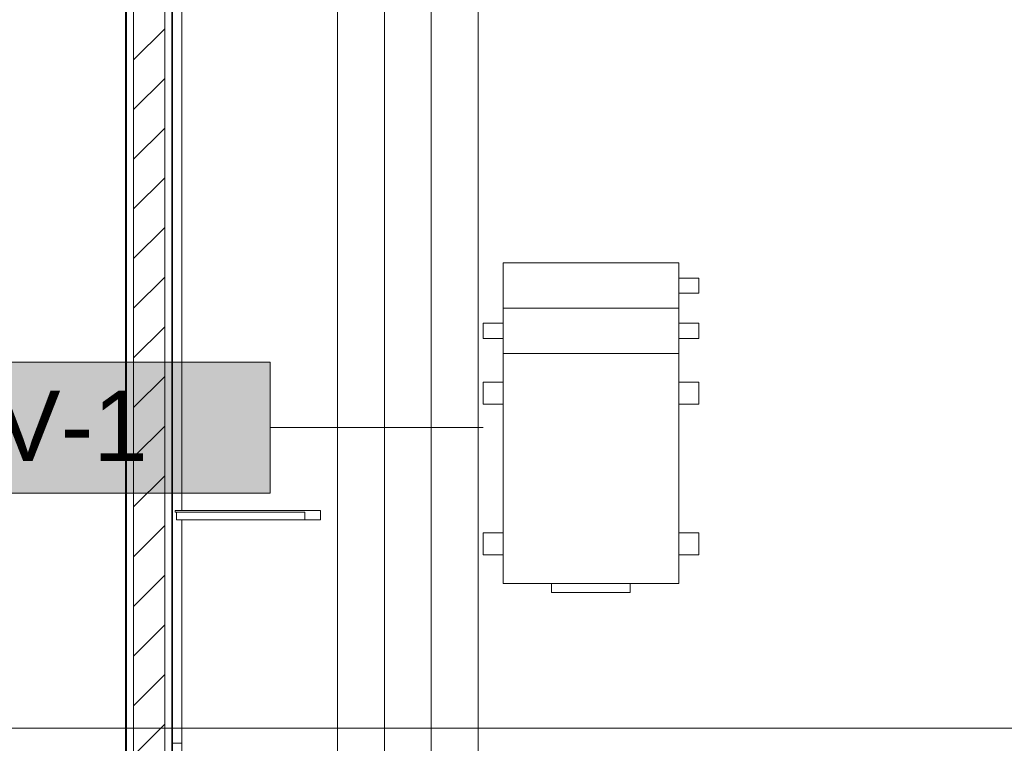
# Model space of a CAD drawing. Header units: metres. Extents: x 2.5 to 41.3, y -72.9 to -49.4.
# Tile 21 of 28: x 34.7 to 37.8, y -57.6 to -55.3. Entities that reach past the tile are written whole.
import ezdxf

# ---------------------------------------------------------------- set-up
doc = ezdxf.new("R2010")
doc.units = ezdxf.units.M
for name, color, linetype, lineweight in [('A-COLS', 7, 'Continuous', 18), ('A-GLAZ-CWMG', 7, 'Continuous', 18), ('A-WALL', 7, 'Continuous', 18), ('A-WALL-PATT', 7, 'Continuous', 18), ('M-EQPM', 7, 'Continuous', 18), ('S-BEAM', 7, 'Continuous', 18), ('S-COLS', 7, 'Continuous', 18)]:
    doc.layers.add(name, color=color, linetype=linetype, lineweight=lineweight)
for name, color, linetype, lineweight, true_color in [('LAJE TÉCNICA -FRIG_dwg', 7, 'Continuous', 18, 0x767676), ('M-EQPM-IDEN', 1, 'Continuous', 9, 0xff0000), ('TUB_FRIGO', 30, 'Continuous', 18, 0xff7f00)]:
    doc.layers.add(name, color=color, linetype=linetype, lineweight=lineweight, true_color=true_color)
doc.styles.add('Arial_4', font='arial.ttf', dxfattribs={"height": 0.225})
pattern_1 = [(50, (21.555, -62.9), (0.546555, -0.047815), [0.05715, -0.62865]), (355, (21.555, -62.9), (-0.105728, 0.573166), [0.04572, -0.50292]), (100.451, (21.601, -62.904), (0.440828, 0.525349), [0.04857, -0.53427]), (46.184, (21.555, -62.748), (0.813237, -0.12613), [0.08573, -0.94298]), (96.636, (21.623, -62.758), (0.71221, 0.742287), [0.07286, -0.80141]), (351.184, (21.555, -62.748), (0.712217, 0.742274), [0.06858, -0.75438]), (21, (21.631, -62.786), (0.454846, -0.306795), [0.05715, -0.62865]), (326, (21.631, -62.786), (0.185405, 0.55256), [0.04572, -0.50292]), (71.451, (21.669, -62.811), (0.64025, 0.245763), [0.04857, -0.53427]), (37.5, (21.555, -62.9), (0.009261, 0.2536672), [0.02515, -0.47168, 0.02515, -0.48539, -0.50482]), (37.5, (21.555, -62.9), (0.009261, 0.2536672), [-1.007, 0.02515, -0.47968]), (7.5, (21.555, -62.9), (0.200456, 0.300546), [0.02515, -0.26594, 0.02515, -0.46025, -0.1924]), (7.5, (21.555, -62.9), (0.200456, 0.300546), [-0.77648, 0.02515, -0.16726]), (327.5, (21.385, -62.9), (0.4067682, -0.0171882), [0.02515, -0.16535, 0.02515, -0.56921, -0.78867]), (327.5, (21.385, -62.9), (0.4067682, -0.0171882), [-0.78486, 0.02515, -0.76352]), (317.5, (21.309, -62.9), (0.444383, 0.0762794), [0.02515, -0.2225, 0.02515, -0.36957, -0.56007]), (317.5, (21.309, -62.9), (0.444383, 0.0762794), [-0.64237, 0.02515, -0.53492])]

# ---------------------------------------------------------------- blocks, each defined once
blk = doc.blocks.new('Paredes 15 - Paredes 6-6874455-LAJE TÉCNICA - FRIGORÍFICA')
at = {"layer": 'A-WALL', "color": 253, "true_color": 0xaaaaaa}
blk.add_line((35.179, -68.442), (35.179, -54.3441), dxfattribs=at)
blk = doc.blocks.new('Rectangular Mullion - 50 x 150mm-V3-LAJE TÉCNICA - FRIGORÍFICA')
at = {"layer": 'A-GLAZ-CWMG', "color": 253, "true_color": 0xaaaaaa}
for p, q in [((35.1876, -54.9962), (35.1876, -55.0012)), ((35.6529, -54.9962), (35.1876, -54.9962)), ((35.1876, -55.0012), (35.6026, -55.0012)), ((35.1917, -55.0262), (35.1917, -55.0012)), ((35.6026, -55.0012), (35.6026, -55.0262)), ((35.6529, -55.0262), (35.6529, -54.9962)), ((35.1917, -55.0262), (35.6026, -55.0262)), ((35.6026, -55.0262), (35.6529, -55.0262))]:
    blk.add_line(p, q, dxfattribs=at)
blk = doc.blocks.new('4 GRE - ESCOLA DE CINEMA E AUDIOVISUAL CINE REX R07_rvt-1-LAJE TÉCNICA - FRIGORÍFICA')
at = {"layer": 'A-WALL-PATT', "true_color": 0xd4d4d4}
h = blk.add_hatch(dxfattribs=at)
h.set_pattern_fill('FP_1', color=254, style=0, pattern_type=2)
h.set_pattern_definition(pattern_1)
h.paths.add_polyline_path([(35.1765, -68.5214), (35.1765, -68.5189), (35.0315, -68.5189), (35.0315, -54.842), (35.029, -54.842), (35.029, -68.5214), (35.1385, -68.5214)])
h = blk.add_hatch(dxfattribs=at)
h.set_pattern_fill('FP_2', color=254, style=0, pattern_type=2)
h.set_pattern_definition([(45, (21.555, -62.9), (-0.0795495, 0.0795495), [])])
h.paths.add_polyline_path([(35.054, -68.4964), (35.154, -68.4964), (35.154, -54.842), (35.054, -54.842), (35.054, -67.9462)])
h = blk.add_hatch(dxfattribs=at)
h.set_pattern_fill('FP_1', color=254, style=0, pattern_type=2)
h.set_pattern_definition(pattern_1)
h.paths.add_polyline_path([(35.1765, -68.5214), (35.179, -68.5214), (35.179, -54.842), (35.1765, -54.842), (35.1765, -68.5189)])
at = {"layer": 'A-WALL', "color": 253, "true_color": 0xaaaaaa}
for p, q in [((35.029, -54.842), (35.029, -68.5214)), ((35.0315, -68.5189), (35.0315, -54.842)), ((35.054, -68.4964), (35.054, -54.842)), ((35.154, -68.4964), (35.154, -54.842)), ((35.1765, -68.5189), (35.1765, -54.842)), ((35.179, -68.5214), (35.179, -54.842))]:
    blk.add_line(p, q, dxfattribs=at)
at = {"layer": 'A-GLAZ-CWMG', "color": 253, "lineweight": 18, "true_color": 0xaaaaaa}
blk.add_blockref('Rectangular Mullion - 50 x 150mm-V3-LAJE TÉCNICA - FRIGORÍFICA', (0, -1.8937), dxfattribs=at)
at = {"layer": 'A-WALL', "color": 253, "lineweight": 18, "true_color": 0xaaaaaa}
blk.add_blockref('Paredes 15 - Paredes 6-6874455-LAJE TÉCNICA - FRIGORÍFICA', (0, 0), dxfattribs=at)
blk = doc.blocks.new('Family - P25-298921-LAJE TÉCNICA - FRIGORÍFICA')
at = {"layer": 'A-COLS', "color": 253, "true_color": 0xaaaaaa}
for p, q in [((0.0953, 0.075), (0.125, 0.075)), ((0.125, 0.075), (0.125, -0.075)), ((0.125, -0.075), (0.0953, -0.075))]:
    blk.add_line(p, q, dxfattribs=at)
blk = doc.blocks.new('Family - P25-301704-LAJE TÉCNICA - FRIGORÍFICA')
at = {"layer": 'S-COLS', "color": 253, "true_color": 0xaaaaaa}
for p, q in [((0.0953, 0.075), (0.125, 0.075)), ((0.125, 0.075), (0.125, -0.075)), ((0.125, -0.075), (0.0953, -0.075))]:
    blk.add_line(p, q, dxfattribs=at)
blk = doc.blocks.new('Family - V502-298933-LAJE TÉCNICA - FRIGORÍFICA')
at = {"layer": 'S-BEAM', "color": 253, "true_color": 0xaaaaaa}
for p, q in [((0.06, 1.5693), (0.06, 1.07)), ((0.06, 1.04), (0.06, -0.8237)), ((0.06, -0.8537), (0.06, -1.5693)), ((0.0303, -1.5693), (0.06, -1.5693))]:
    blk.add_line(p, q, dxfattribs=at)
blk = doc.blocks.new('ESTRUTURAL CINE REX _011_IFC-1-LAJE TÉCNICA - FRIGORÍFICA')
at = {"layer": 'A-COLS', "color": 253, "lineweight": 18, "true_color": 0xaaaaaa}
blk.add_blockref('Family - P25-301704-LAJE TÉCNICA - FRIGORÍFICA', (35.0836, -57.7105), dxfattribs=at)
at = {"layer": 'S-BEAM', "color": 253, "lineweight": 18, "true_color": 0xaaaaaa}
blk.add_blockref('Family - V502-298933-LAJE TÉCNICA - FRIGORÍFICA', (35.1486, -56.0662), dxfattribs=at)
at = {"layer": 'S-COLS', "color": 253, "lineweight": 18, "true_color": 0xaaaaaa}
blk.add_blockref('Family - P25-298921-LAJE TÉCNICA - FRIGORÍFICA', (35.0836, -57.7105), dxfattribs=at)
blk = doc.blocks.new('GLPF-200_1000-H-B-G4_M5 - GLPF 280-1087492-LAJE TÉCNICA - FRIGORÍFICA')
at = {"layer": 'M-EQPM', "color": 1, "true_color": 0xff0000}
for p, q in [((-0.281, 0.6585), (0.281, 0.6585)), ((-0.281, 0.6585), (-0.281, 0.5135)), ((0.281, 0.5135), (0.281, 0.6585)), ((0.345, 0.6102), (0.281, 0.6102)), ((0.345, 0.6102), (0.345, 0.5618)), ((0.345, 0.5618), (0.281, 0.5618)), ((-0.281, 0.5135), (0.281, 0.5135)), ((-0.281, 0.5135), (-0.281, 0.3685)), ((0.281, 0.5135), (-0.281, 0.5135)), ((0.281, 0.3685), (0.281, 0.5135)), ((-0.345, 0.4168), (-0.345, 0.4652)), ((-0.281, 0.4652), (-0.345, 0.4652)), ((0.345, 0.4652), (0.281, 0.4652)), ((0.345, 0.4652), (0.345, 0.4168)), ((-0.281, 0.4168), (-0.345, 0.4168)), ((0.345, 0.4168), (0.281, 0.4168)), ((0.281, 0.3685), (-0.281, 0.3685)), ((-0.281, 0.3685), (-0.281, -0.3685)), ((0.281, 0.3685), (-0.281, 0.3685)), ((0.281, -0.3685), (0.281, 0.3685)), ((-0.345, 0.2061), (-0.345, 0.2764)), ((-0.281, 0.2764), (-0.345, 0.2764)), ((0.345, 0.2764), (0.281, 0.2764)), ((0.345, 0.2764), (0.345, 0.2061)), ((-0.281, 0.2061), (-0.345, 0.2061)), ((0.345, 0.2061), (0.281, 0.2061)), ((-0.345, -0.2764), (-0.345, -0.2061)), ((-0.281, -0.2061), (-0.345, -0.2061)), ((0.345, -0.2061), (0.281, -0.2061)), ((0.345, -0.2061), (0.345, -0.2764)), ((-0.281, -0.2764), (-0.345, -0.2764)), ((0.345, -0.2764), (0.281, -0.2764)), ((-0.281, -0.3685), (0.281, -0.3685)), ((-0.126, -0.3685), (-0.126, -0.3965)), ((0.1259, -0.3965), (0.1259, -0.3685)), ((0.1259, -0.3965), (-0.126, -0.3965))]:
    blk.add_line(p, q, dxfattribs=at)
blk = doc.blocks.new('LAJE TÉCNICA -FRIG_dwg-1114779-LAJE TÉCNICA - FRIGORÍFICA')
at = {"layer": 'TUB_FRIGO', "color": 5, "true_color": 0x0000ff, "flags": 128}
for points in [[(14.8286, 10.5902), (14.1524, 10.5902), (14.1524, 4.836), (17.4963, 4.836), (17.4963, 0.8039), (16.2112, 0.8039), (16.2112, 1.2929)], [(16.2112, -2.0961), (16.2112, -2.5161), (17.7963, -2.5161), (17.7963, 5.136), (14.4524, 5.136), (14.4524, 9.1326), (14.8286, 9.1326)]]:
    blk.add_lwpolyline(points, dxfattribs=at)
at = {"layer": 'TUB_FRIGO', "flags": 128}
for points in [[(14.818, 10.4385), (14.3024, 10.4385), (14.3024, 4.986), (17.6463, 4.986), (17.6463, 1.4383)], [(14.818, 8.9845), (14.6024, 8.9845), (14.6024, 5.286), (17.9463, 5.286), (17.9463, -1.8004)], [(16.3539, 7.6751), (16.3539, 5.4282), (12.9834, 5.4282)]]:
    blk.add_lwpolyline(points, dxfattribs=at)
blk = doc.blocks.new('M_Identificador de equipamento mecânico_BTS - Em caixas-817025-LAJE TÉCNICA - FRIGORÍFICA')
at = {"layer": 'M-EQPM-IDEN', "true_color": 0xf5f5f5}
blk.add_hatch(color=7, dxfattribs=at).paths.add_polyline_path([(0.01, 0.0028), (0.01, -0.0028), (-0.01, -0.0028), (-0.01, 0.0028)])
at = {"layer": 'M-EQPM-IDEN'}
for p, q in [((0.01, 0.0028), (-0.01, 0.0028)), ((-0.01, 0.0028), (-0.01, -0.0028)), ((-0.01, 0.0028), (0.01, 0.0028)), ((-0.01, -0.0028), (-0.01, 0.0028)), ((0.01, -0.0028), (0.01, 0.0028)), ((0.01, 0.0028), (0.01, -0.0028)), ((-0.01, -0.0028), (0.01, -0.0028)), ((0.01, -0.0028), (-0.01, -0.0028))]:
    blk.add_line(p, q, dxfattribs=at)

msp = doc.modelspace()

# ---------------------------------------------------------------- linework, layer by layer
at = {"layer": 'M-EQPM-IDEN'}
msp.add_line((36.1741, -56.6245), (35.4916, -56.6245), dxfattribs=at)

# ---------------------------------------------------------------- block references
at = {"lineweight": 5}
for name in ['4 GRE - ESCOLA DE CINEMA E AUDIOVISUAL CINE REX R07_rvt-1-LAJE TÉCNICA - FRIGORÍFICA', 'ESTRUTURAL CINE REX _011_IFC-1-LAJE TÉCNICA - FRIGORÍFICA']:
    msp.add_blockref(name, (0, 0), dxfattribs=at)
at = {"layer": 'LAJE TÉCNICA -FRIG_dwg', "color": 7}
msp.add_blockref('LAJE TÉCNICA -FRIG_dwg-1114779-LAJE TÉCNICA - FRIGORÍFICA', (21.555, -63.0153), dxfattribs=at)
at = {"layer": 'M-EQPM', "color": 1, "true_color": 0xff0000}
msp.add_blockref('GLPF-200_1000-H-B-G4_M5 - GLPF 280-1087492-LAJE TÉCNICA - FRIGORÍFICA', (36.5191, -56.7555), dxfattribs=at)
at = {"layer": 'M-EQPM-IDEN', "xscale": 74.99999999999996, "yscale": 74.99999999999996, "zscale": 74.99999999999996}
msp.add_blockref('M_Identificador de equipamento mecânico_BTS - Em caixas-817025-LAJE TÉCNICA - FRIGORÍFICA', (34.7416, -56.6245), dxfattribs=at)

# ---------------------------------------------------------------- texts
at = {"layer": 'M-EQPM-IDEN', "color": 7, "insert": (34.3667, -56.5058), "char_height": 0.225, "width": 0.901898, "attachment_point": 1, "style": 'Arial_4'}
msp.add_mtext('GV-1', dxfattribs=at)

doc.saveas('drawing.dxf')
